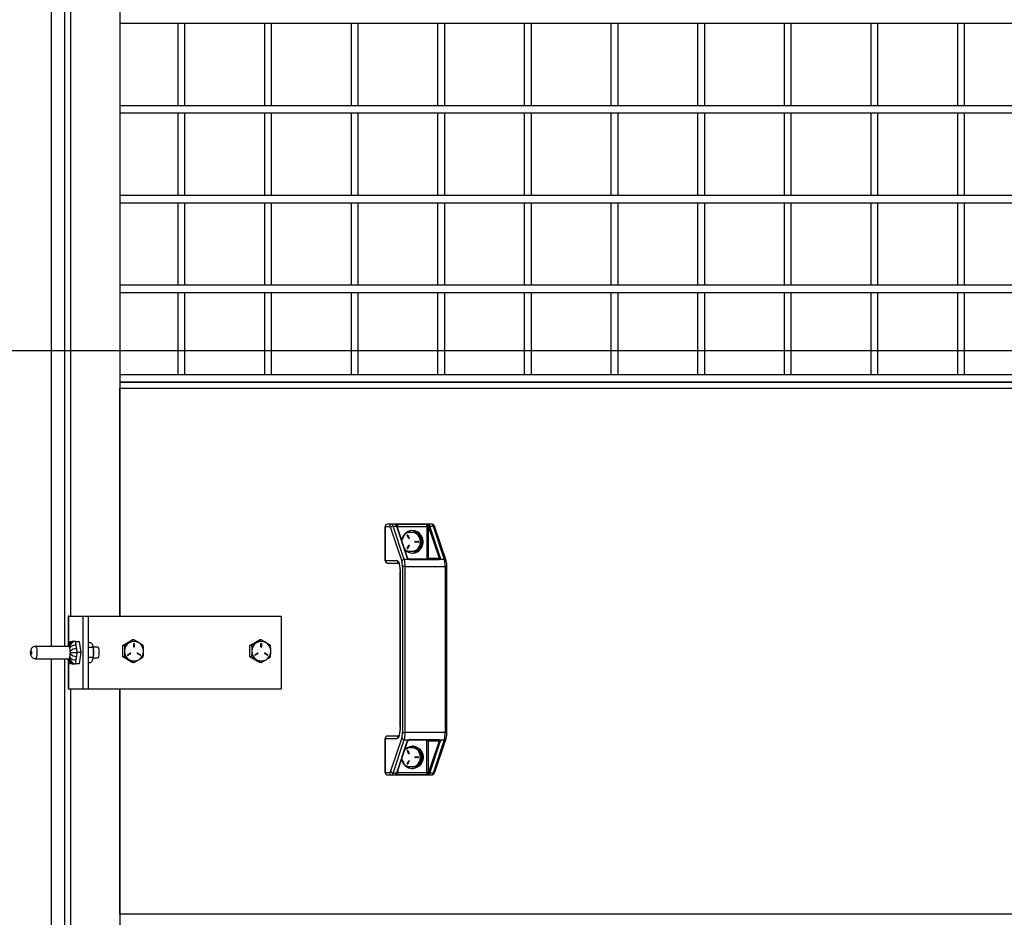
# Model space of a CAD drawing. Header units: inches. Extents: x 0.1 to 10.7, y 0.1 to 7.7.
# Tile 5 of 46: x 3.137 to 4.052, y 3.255 to 4.089. Entities that reach past the tile are written whole.
import ezdxf

# ---------------------------------------------------------------- set-up
doc = ezdxf.new("R2010")
doc.units = ezdxf.units.IN
doc.header["$MEASUREMENT"] = 0
doc.layers.add('DIMENSIONS', color=140, linetype='Continuous', lineweight=25)
doc.layers.add('TEXT', color=140, linetype='Continuous', lineweight=25)
doc.styles.add('SLDTEXTSTYLE0', font='TXT', dxfattribs={"width": 0.7})
doc.dimstyles.new('SLDDIMSTYLE0', dxfattribs={"dimtxt": 0.084961, "dimasz": 0.13, "dimexe": 0, "dimexo": 0.0625, "dimgap": 0.02124, "dimtad": 0, "dimtih": 1, "dimtoh": 1, "dimlfac": 24, "dimrnd": 1e-09, "dimzin": 12, "dimdsep": 46, "dimtxsty": 'SLDTEXTSTYLE0', "dimsah": 1, "dimcen": 0.09, "dimadec": 0, "dimazin": 3, "dimtfac": 1, "dimtofl": 0, "dimtmove": 0, "dimatfit": 3, "dimfxl": 0, "dimfrac": 2, "dimtolj": 1, "dimtzin": 12, "dimarcsym": 0})
doc.dimstyles.new('SLDDIMSTYLE1', dxfattribs={"dimtxt": 0.084961, "dimasz": 0.13, "dimexe": 0, "dimexo": 0.0625, "dimgap": 0.02124, "dimtad": 0, "dimtih": 1, "dimtoh": 1, "dimlfac": 24, "dimrnd": 1e-09, "dimzin": 4, "dimdsep": 46, "dimtxsty": 'SLDTEXTSTYLE0', "dimsah": 1, "dimcen": 0.09, "dimadec": 0, "dimazin": 1, "dimtfac": 1, "dimtofl": 0, "dimtmove": 0, "dimatfit": 3, "dimfxl": 0, "dimfrac": 2, "dimtolj": 1, "dimtzin": 12, "dimarcsym": 0})

# ---------------------------------------------------------------- blocks, each defined once
blk = doc.blocks.new('_D')
at = {"layer": 'DIMENSIONS'}
for p, q in [((3.12983, 4.87784), (2.46093, 4.87784)), ((2.58593, 4.87784), (2.58593, 3.923)), ((2.38901, 3.76895), (2.36048, 3.76895)), ((2.36048, 3.76895), (2.36048, 3.63392)), ((2.78284, 3.76895), (2.81137, 3.76895)), ((2.81137, 3.76895), (2.81137, 3.63392)), ((2.36048, 3.63392), (2.38901, 3.63392)), ((2.81137, 3.63392), (2.78284, 3.63392)), ((2.58593, 2.12705), (2.58593, 3.6149)), ((3.12983, 2.12705), (2.46093, 2.12705))]:
    blk.add_line(p, q, dxfattribs=at)
for points in [[(2.58593, 4.87784), (2.56593, 4.74784), (2.60593, 4.74784)], [(2.58593, 2.12705), (2.60593, 2.25705), (2.56593, 2.25705)]]:
    blk.add_solid(points, dxfattribs=at)
at = {"layer": 'DIMENSIONS', "char_height": 0.083333, "attachment_point": 1, "style": 'SLDTEXTSTYLE0'}
for s, insert in [('66.02', (2.42435, 3.89539)), ('1676.9', (2.38901, 3.74134))]:
    blk.add_mtext(s, dxfattribs=dict(at, insert=insert))
blk = doc.blocks.new('_D_1')
at = {"layer": 'DIMENSIONS'}
for p, q in [((3.12983, 4.87784), (2.03173, 4.87784)), ((2.15673, 4.87784), (2.15673, 4.32998)), ((1.95981, 4.17593), (1.93128, 4.17593)), ((1.93128, 4.17593), (1.93128, 4.04089)), ((2.35364, 4.17593), (2.38217, 4.17593)), ((2.38217, 4.17593), (2.38217, 4.04089)), ((1.93128, 4.04089), (1.95981, 4.04089)), ((2.38217, 4.04089), (2.35364, 4.04089)), ((2.15673, 1.89867), (2.15673, 4.02187)), ((2.84825, 1.89867), (2.03173, 1.89867))]:
    blk.add_line(p, q, dxfattribs=at)
for points in [[(2.15673, 4.87784), (2.13673, 4.74784), (2.17673, 4.74784)], [(2.15673, 1.89867), (2.17673, 2.02867), (2.13673, 2.02867)]]:
    blk.add_solid(points, dxfattribs=at)
at = {"layer": 'DIMENSIONS', "char_height": 0.083333, "attachment_point": 1, "style": 'SLDTEXTSTYLE0'}
for s, insert in [('71.50', (1.99515, 4.30237)), ('1816.1', (1.95981, 4.14832))]:
    blk.add_mtext(s, dxfattribs=dict(at, insert=insert))

msp = doc.modelspace()

# ---------------------------------------------------------------- linework, layer by layer
for p, q in [((3.16682, 4.87484), (3.16682, 3.50653)), ((3.17905, 4.87484), (3.17905, 3.50653)), ((3.18493, 3.53463), (3.18493, 4.82576)), ((3.2306, 4.82576), (3.2306, 3.53463)), ((3.2306, 4.08538), (4.89001, 4.08538)), ((3.28435, 4.08538), (3.28435, 4.00871)), ((3.29102, 4.00871), (3.29102, 4.08538)), ((3.36484, 4.08538), (3.36484, 4.00871)), ((3.37151, 4.00871), (3.37151, 4.08538)), ((3.44534, 4.08538), (3.44534, 4.00871)), ((3.452, 4.00871), (3.452, 4.08538)), ((3.52583, 4.08538), (3.52583, 4.00871)), ((3.5325, 4.00871), (3.5325, 4.08538)), ((3.60632, 4.08538), (3.60632, 4.00871)), ((3.61299, 4.00871), (3.61299, 4.08538)), ((3.68682, 4.08538), (3.68682, 4.00871)), ((3.69348, 4.00871), (3.69348, 4.08538)), ((3.76731, 4.08538), (3.76731, 4.00871)), ((3.77398, 4.00871), (3.77398, 4.08538)), ((3.84781, 4.08538), (3.84781, 4.00871)), ((3.85447, 4.00871), (3.85447, 4.08538)), ((3.9283, 4.08538), (3.9283, 4.00871)), ((3.93497, 4.00871), (3.93497, 4.08538)), ((4.00879, 4.08538), (4.00879, 4.00871)), ((4.01546, 4.00871), (4.01546, 4.08538)), ((4.89001, 4.00871), (3.2306, 4.00871)), ((3.2306, 4.00205), (4.89001, 4.00205)), ((3.28435, 4.00205), (3.28435, 3.92538)), ((3.29102, 3.92538), (3.29102, 4.00205)), ((3.36484, 4.00205), (3.36484, 3.92538)), ((3.37151, 3.92538), (3.37151, 4.00205)), ((3.44534, 4.00205), (3.44534, 3.92538)), ((3.452, 3.92538), (3.452, 4.00205)), ((3.52583, 4.00205), (3.52583, 3.92538)), ((3.5325, 3.92538), (3.5325, 4.00205)), ((3.60632, 4.00205), (3.60632, 3.92538)), ((3.61299, 3.92538), (3.61299, 4.00205)), ((3.68682, 4.00205), (3.68682, 3.92538)), ((3.69348, 3.92538), (3.69348, 4.00205)), ((3.76731, 4.00205), (3.76731, 3.92538)), ((3.77398, 3.92538), (3.77398, 4.00205)), ((3.84781, 4.00205), (3.84781, 3.92538)), ((3.85447, 3.92538), (3.85447, 4.00205)), ((3.9283, 4.00205), (3.9283, 3.92538)), ((3.93497, 3.92538), (3.93497, 4.00205)), ((4.00879, 4.00205), (4.00879, 3.92538)), ((4.01546, 3.92538), (4.01546, 4.00205)), ((4.89001, 3.92538), (3.2306, 3.92538)), ((3.2306, 3.91871), (4.89001, 3.91871)), ((3.28435, 3.91871), (3.28435, 3.84205)), ((3.29102, 3.84205), (3.29102, 3.91871)), ((3.36484, 3.91871), (3.36484, 3.84205)), ((3.37151, 3.84205), (3.37151, 3.91871)), ((3.44534, 3.91871), (3.44534, 3.84205)), ((3.452, 3.84205), (3.452, 3.91871)), ((3.52583, 3.91871), (3.52583, 3.84205)), ((3.5325, 3.84205), (3.5325, 3.91871)), ((3.60632, 3.91871), (3.60632, 3.84205)), ((3.61299, 3.84205), (3.61299, 3.91871)), ((3.68682, 3.91871), (3.68682, 3.84205)), ((3.69348, 3.84205), (3.69348, 3.91871)), ((3.76731, 3.91871), (3.76731, 3.84205)), ((3.77398, 3.84205), (3.77398, 3.91871)), ((3.84781, 3.91871), (3.84781, 3.84205)), ((3.85447, 3.84205), (3.85447, 3.91871)), ((3.9283, 3.91871), (3.9283, 3.84205)), ((3.93497, 3.84205), (3.93497, 3.91871)), ((4.00879, 3.91871), (4.00879, 3.84205)), ((4.01546, 3.84205), (4.01546, 3.91871)), ((4.89001, 3.84205), (3.2306, 3.84205)), ((3.2306, 3.83538), (4.89001, 3.83538)), ((3.28435, 3.83538), (3.28435, 3.75871)), ((3.29102, 3.75871), (3.29102, 3.83538)), ((3.36484, 3.83538), (3.36484, 3.75871)), ((3.37151, 3.75871), (3.37151, 3.83538)), ((3.44534, 3.83538), (3.44534, 3.75871)), ((3.452, 3.75871), (3.452, 3.83538)), ((3.52583, 3.83538), (3.52583, 3.75871)), ((3.5325, 3.75871), (3.5325, 3.83538)), ((3.60632, 3.83538), (3.60632, 3.75871)), ((3.61299, 3.75871), (3.61299, 3.83538)), ((3.68682, 3.83538), (3.68682, 3.75871)), ((3.69348, 3.75871), (3.69348, 3.83538)), ((3.76731, 3.83538), (3.76731, 3.75871)), ((3.77398, 3.75871), (3.77398, 3.83538)), ((3.84781, 3.83538), (3.84781, 3.75871)), ((3.85447, 3.75871), (3.85447, 3.83538)), ((3.9283, 3.83538), (3.9283, 3.75871)), ((3.93497, 3.75871), (3.93497, 3.83538)), ((4.00879, 3.83538), (4.00879, 3.75871)), ((4.01546, 3.75871), (4.01546, 3.83538)), ((4.89001, 3.75871), (3.2306, 3.75871)), ((3.2306, 3.75205), (4.89001, 3.75205)), ((4.88936, 3.75205), (3.2306, 3.75205)), ((3.2306, 3.53463), (3.2306, 3.74653)), ((3.2306, 3.74653), (4.89079, 3.74653)), ((3.47711, 3.61792), (3.47711, 3.58605)), ((3.47718, 3.61792), (3.47711, 3.61792)), ((3.47718, 3.58605), (3.47718, 3.61792)), ((3.47718, 3.61792), (3.48114, 3.61792)), ((3.48316, 3.62), (3.47919, 3.62)), ((3.48214, 3.61661), (3.49246, 3.5856)), ((3.52033, 3.62), (3.48316, 3.62)), ((3.4948, 3.58724), (3.48448, 3.61825)), ((3.48448, 3.61825), (3.4875, 3.61825)), ((3.4875, 3.61825), (3.49712, 3.58937)), ((3.48807, 3.61791), (3.48881, 3.61791)), ((3.48829, 3.61999), (3.5154, 3.61999)), ((3.49794, 3.58888), (3.48832, 3.61776)), ((3.48881, 3.61791), (3.51592, 3.61791)), ((3.48881, 3.6163), (3.48881, 3.61791)), ((3.51592, 3.61791), (3.51592, 3.5875)), ((3.51592, 3.61791), (3.51719, 3.61791)), ((3.51719, 3.58855), (3.51719, 3.61791)), ((3.51746, 3.61743), (3.52708, 3.58855)), ((3.52825, 3.58937), (3.51863, 3.61825)), ((3.51863, 3.61825), (3.52165, 3.61825)), ((3.52165, 3.61825), (3.53198, 3.58724)), ((3.53362, 3.58626), (3.5233, 3.61726)), ((3.49248, 3.60528), (3.49608, 3.61175)), ((3.49733, 3.61263), (3.50664, 3.61263)), ((3.49901, 3.60687), (3.49752, 3.60955)), ((3.49787, 3.60983), (3.49797, 3.60983)), ((3.49936, 3.60714), (3.49787, 3.60983)), ((3.49797, 3.60983), (3.49947, 3.60714)), ((3.49936, 3.60714), (3.49947, 3.60714)), ((3.50664, 3.61263), (3.51167, 3.60361)), ((3.49608, 3.59547), (3.49524, 3.59699)), ((3.49752, 3.59767), (3.49901, 3.60035)), ((3.49787, 3.5974), (3.49936, 3.60008)), ((3.49797, 3.5974), (3.49787, 3.5974)), ((3.49947, 3.60008), (3.49797, 3.5974)), ((3.49936, 3.60008), (3.49947, 3.60008)), ((3.50492, 3.60388), (3.50791, 3.60388)), ((3.50791, 3.60334), (3.50492, 3.60334)), ((3.51167, 3.60361), (3.50664, 3.59459)), ((3.51167, 3.60361), (3.511, 3.60361)), ((3.49942, 3.58724), (3.4948, 3.58724)), ((3.50664, 3.59459), (3.49733, 3.59459)), ((3.49922, 3.58758), (3.49897, 3.58769)), ((3.52667, 3.5875), (3.49956, 3.5875)), ((3.52702, 3.58701), (3.49991, 3.58701)), ((3.51719, 3.58855), (3.52708, 3.58855)), ((3.53198, 3.58724), (3.52736, 3.58724)), ((3.47711, 3.58605), (3.47718, 3.58605)), ((3.48823, 3.58605), (3.47718, 3.58605)), ((3.47919, 3.58396), (3.48961, 3.58396)), ((3.49564, 3.58067), (3.49309, 3.58067)), ((3.49309, 3.58067), (3.49309, 3.4264)), ((3.49564, 3.4264), (3.49564, 3.58067)), ((3.49564, 3.58067), (3.53281, 3.58067)), ((3.53281, 3.58067), (3.53281, 3.4264)), ((3.53435, 3.58067), (3.53281, 3.58067)), ((3.53435, 3.4264), (3.53435, 3.58067)), ((3.49086, 3.57563), (3.49086, 3.43144)), ((3.49086, 3.57563), (3.49093, 3.57563)), ((3.49093, 3.43144), (3.49093, 3.57563)), ((3.18264, 3.53463), (3.18264, 3.50901)), ((3.18299, 3.53463), (3.18264, 3.53463)), ((3.18299, 3.53463), (3.19647, 3.53463)), ((3.18299, 3.50958), (3.18299, 3.53463)), ((3.19647, 3.46692), (3.19647, 3.53463)), ((3.19647, 3.53463), (3.2015, 3.53463)), ((3.2015, 3.46692), (3.2015, 3.53463)), ((3.2015, 3.53463), (3.38036, 3.53463)), ((3.38036, 3.53463), (3.38036, 3.46692)), ((3.18303, 3.50653), (3.15204, 3.50653)), ((3.18222, 3.50767), (3.18205, 3.50653)), ((3.18353, 3.50619), (3.18384, 3.50619)), ((3.18384, 3.50619), (3.184, 3.50516)), ((3.18736, 3.51119), (3.1863, 3.51119)), ((3.18942, 3.51119), (3.18836, 3.51119)), ((3.18942, 3.51119), (3.19264, 3.51119)), ((3.18995, 3.50766), (3.18942, 3.51119)), ((3.19097, 3.50078), (3.19044, 3.50431)), ((3.19264, 3.51119), (3.19419, 3.50078)), ((3.2015, 3.51025), (3.20333, 3.51025)), ((3.20545, 3.50551), (3.2015, 3.50551)), ((3.2051, 3.50788), (3.20502, 3.50804)), ((3.21009, 3.5057), (3.20573, 3.5057)), ((3.23321, 3.50731), (3.24201, 3.51257)), ((3.23321, 3.49679), (3.23321, 3.50731)), ((3.23468, 3.50731), (3.23321, 3.50731)), ((3.24349, 3.51257), (3.24201, 3.51257)), ((3.24344, 3.50597), (3.24344, 3.50907)), ((3.24386, 3.50907), (3.24396, 3.50907)), ((3.24386, 3.50597), (3.24386, 3.50907)), ((3.24386, 3.50597), (3.24396, 3.50597)), ((3.24396, 3.50907), (3.24396, 3.50597)), ((3.35144, 3.50731), (3.36024, 3.51257)), ((3.35144, 3.49679), (3.35144, 3.50731)), ((3.35291, 3.50731), (3.35144, 3.50731)), ((3.36171, 3.51257), (3.36024, 3.51257)), ((3.36166, 3.50597), (3.36166, 3.50907)), ((3.36208, 3.50907), (3.36219, 3.50907)), ((3.36208, 3.50597), (3.36208, 3.50907)), ((3.36208, 3.50597), (3.36219, 3.50597)), ((3.36219, 3.50907), (3.36219, 3.50597)), ((3.18384, 3.49536), (3.18353, 3.49536)), ((3.18384, 3.49536), (3.184, 3.4964)), ((3.18465, 3.50078), (3.18449, 3.50181)), ((3.18465, 3.50078), (3.18449, 3.49974)), ((3.18465, 3.50078), (3.19097, 3.50078)), ((3.19044, 3.49724), (3.19097, 3.50078)), ((3.19419, 3.50078), (3.19097, 3.50078)), ((3.19419, 3.50078), (3.19264, 3.49036)), ((3.20545, 3.49604), (3.2015, 3.49604)), ((3.20573, 3.49586), (3.21009, 3.49586)), ((3.23468, 3.49679), (3.23321, 3.49679)), ((3.24201, 3.49152), (3.23321, 3.49679)), ((3.2377, 3.49878), (3.24029, 3.50033)), ((3.23777, 3.49827), (3.23785, 3.4983)), ((3.23785, 3.4983), (3.24045, 3.49985)), ((3.23796, 3.4983), (3.23785, 3.4983)), ((3.24055, 3.49985), (3.23796, 3.4983)), ((3.24045, 3.49985), (3.24055, 3.49985)), ((3.24944, 3.4983), (3.24685, 3.49985)), ((3.247, 3.50033), (3.24692, 3.50036)), ((3.247, 3.50033), (3.24711, 3.50033)), ((3.24959, 3.49878), (3.247, 3.50033)), ((3.24711, 3.50033), (3.2497, 3.49878)), ((3.24959, 3.49878), (3.2497, 3.49878)), ((3.35291, 3.49679), (3.35144, 3.49679)), ((3.36024, 3.49152), (3.35144, 3.49679)), ((3.35592, 3.49878), (3.35851, 3.50033)), ((3.356, 3.49827), (3.35608, 3.4983)), ((3.35608, 3.4983), (3.35867, 3.49985)), ((3.35619, 3.4983), (3.35608, 3.4983)), ((3.35878, 3.49985), (3.35619, 3.4983)), ((3.35867, 3.49985), (3.35878, 3.49985)), ((3.36766, 3.4983), (3.36507, 3.49985)), ((3.36523, 3.50033), (3.36515, 3.50036)), ((3.36523, 3.50033), (3.36534, 3.50033)), ((3.36782, 3.49878), (3.36523, 3.50033)), ((3.36534, 3.50033), (3.36793, 3.49878)), ((3.36782, 3.49878), (3.36793, 3.49878)), ((3.15204, 3.49503), (3.18303, 3.49503)), ((3.16682, 3.49503), (3.16682, 2.13005)), ((3.17905, 3.49503), (3.17905, 2.13005)), ((3.18205, 3.49503), (3.18222, 3.49388)), ((3.18264, 3.49255), (3.18264, 3.46692)), ((3.18299, 3.46692), (3.18299, 3.49197)), ((3.1863, 3.49036), (3.18736, 3.49036)), ((3.18836, 3.49036), (3.18942, 3.49036)), ((3.18942, 3.49036), (3.18995, 3.4939)), ((3.19264, 3.49036), (3.18942, 3.49036)), ((3.20333, 3.49131), (3.2015, 3.49131)), ((3.20502, 3.49351), (3.2051, 3.49367)), ((3.24349, 3.49152), (3.24201, 3.49152)), ((3.36171, 3.49152), (3.36024, 3.49152)), ((3.18264, 3.46692), (3.18299, 3.46692)), ((3.18299, 3.46692), (3.19647, 3.46692)), ((3.18493, 2.17913), (3.18493, 3.46692)), ((3.19647, 3.46692), (3.2015, 3.46692)), ((3.2015, 3.46692), (3.38036, 3.46692)), ((3.2306, 3.46692), (3.2306, 2.17913)), ((3.2306, 3.25757), (3.2306, 3.46692)), ((3.49086, 3.43144), (3.49093, 3.43144)), ((3.48961, 3.4231), (3.47919, 3.4231)), ((3.49309, 3.4264), (3.49564, 3.4264)), ((3.53281, 3.4264), (3.49564, 3.4264)), ((3.53281, 3.4264), (3.53435, 3.4264)), ((3.47711, 3.42102), (3.47711, 3.38915)), ((3.47718, 3.42102), (3.47711, 3.42102)), ((3.47718, 3.38915), (3.47718, 3.42102)), ((3.47718, 3.42102), (3.48823, 3.42102)), ((3.49246, 3.42147), (3.48214, 3.39046)), ((3.48448, 3.38882), (3.4948, 3.41982)), ((3.49712, 3.4177), (3.4875, 3.38882)), ((3.48832, 3.38931), (3.49794, 3.41819)), ((3.4948, 3.41982), (3.49942, 3.41982)), ((3.49897, 3.41938), (3.49922, 3.41949)), ((3.49956, 3.41956), (3.52667, 3.41956)), ((3.49991, 3.42006), (3.52702, 3.42006)), ((3.51592, 3.38915), (3.51592, 3.41956)), ((3.52708, 3.41852), (3.51719, 3.41852)), ((3.51719, 3.38915), (3.51719, 3.41852)), ((3.52708, 3.41852), (3.51746, 3.38964)), ((3.51863, 3.38882), (3.52825, 3.4177)), ((3.53198, 3.41982), (3.52165, 3.38882)), ((3.5233, 3.3898), (3.53362, 3.42081)), ((3.52736, 3.41982), (3.53198, 3.41982)), ((3.49526, 3.41014), (3.49608, 3.41162)), ((3.49733, 3.4125), (3.50664, 3.4125)), ((3.49901, 3.40674), (3.49752, 3.40942)), ((3.49787, 3.4097), (3.49797, 3.4097)), ((3.49936, 3.40701), (3.49787, 3.4097)), ((3.49797, 3.4097), (3.49947, 3.40701)), ((3.49936, 3.40701), (3.49947, 3.40701)), ((3.50492, 3.40376), (3.50791, 3.40376)), ((3.50664, 3.4125), (3.51167, 3.40348)), ((3.49608, 3.39534), (3.49248, 3.4018)), ((3.50664, 3.39446), (3.49733, 3.39446)), ((3.49752, 3.39754), (3.49901, 3.40022)), ((3.49787, 3.39727), (3.49936, 3.39995)), ((3.49797, 3.39727), (3.49787, 3.39727)), ((3.49947, 3.39995), (3.49797, 3.39727)), ((3.49936, 3.39995), (3.49947, 3.39995)), ((3.50791, 3.40321), (3.50492, 3.40321)), ((3.51167, 3.40348), (3.50664, 3.39446)), ((3.51167, 3.40348), (3.511, 3.40348)), ((3.47711, 3.38915), (3.47718, 3.38915)), ((3.48114, 3.38915), (3.47718, 3.38915)), ((3.47919, 3.38706), (3.48316, 3.38706)), ((3.48316, 3.38706), (3.52033, 3.38706)), ((3.4875, 3.38882), (3.48448, 3.38882)), ((3.48807, 3.38915), (3.48881, 3.38915)), ((3.5154, 3.38707), (3.48829, 3.38707)), ((3.48881, 3.39077), (3.48881, 3.38915)), ((3.51592, 3.38915), (3.48881, 3.38915)), ((3.51719, 3.38915), (3.51592, 3.38915)), ((3.52165, 3.38882), (3.51863, 3.38882)), ((4.89079, 3.25757), (3.2306, 3.25757))]:
    msp.add_line(p, q)
at = {"flags": 128}
for points in [[(3.50236, 3.59319), (3.50477, 3.5935), (3.50704, 3.59439), (3.50903, 3.59581), (3.51064, 3.59769), (3.51177, 3.59992), (3.51235, 3.60236), (3.51235, 3.60487), (3.51177, 3.6073), (3.51064, 3.60953), (3.50903, 3.61141), (3.50704, 3.61283), (3.50477, 3.61372), (3.50236, 3.61403), (3.49995, 3.61372), (3.49768, 3.61283), (3.49569, 3.61141), (3.49408, 3.60953), (3.49295, 3.6073), (3.49244, 3.60537)], [(3.49905, 3.58765), (3.49902, 3.58767), (3.49901, 3.58768)], [(3.15204, 3.50653), (3.15252, 3.50622), (3.15295, 3.50531), (3.15329, 3.50392), (3.15348, 3.50219), (3.15352, 3.5003), (3.1534, 3.49847), (3.15314, 3.49688), (3.15275, 3.49572), (3.15229, 3.49511), (3.15204, 3.49503)], [(3.21009, 3.49586), (3.21053, 3.49615), (3.21091, 3.49701), (3.2112, 3.49832), (3.21135, 3.49992), (3.21135, 3.50163), (3.2112, 3.50324), (3.21091, 3.50455), (3.21053, 3.5054), (3.21009, 3.5057)], [(3.49561, 3.41121), (3.49569, 3.41128), (3.49768, 3.41271), (3.49995, 3.4136), (3.50236, 3.4139), (3.50477, 3.4136), (3.50704, 3.41271), (3.50903, 3.41128), (3.51064, 3.4094), (3.51177, 3.40718), (3.51235, 3.40474), (3.51235, 3.40223), (3.51177, 3.39979), (3.51064, 3.39756), (3.50903, 3.39568), (3.50704, 3.39426), (3.50477, 3.39337), (3.50236, 3.39306)], [(3.49901, 3.41939), (3.49902, 3.4194), (3.49904, 3.41941)]]:
    msp.add_lwpolyline(points, dxfattribs=at)
for centre, radius, start, end in [((3.47919, 3.61792), 0.00208, 90, 180), ((3.47923, 3.61796), 0.00205, 91.01019, 180.97576), ((3.48319, 3.61796), 0.00205, 91.01019, 180.97576), ((3.48438, 3.6159), 0.00236, 87.64758, 162.48746), ((3.48236, 3.61803), 0.00213, 6.02992, 68.05529), ((3.48137, 3.61625), 0.00644, 18.05336, 25.4898), ((3.48725, 3.6182), 0.000826, 353.34261, 94.10998), ((3.48757, 3.61743), 0.000821, 23.31985, 94.79022), ((3.48617, 3.61837), 0.00268, 350.23208, 37.44884), ((3.50159, 3.60422), 0.00981, 59.05304, 87.72452), ((3.51328, 3.61837), 0.00268, 350.23208, 37.44884), ((3.51831, 3.61789), 0.00114, 89.20462, 168.92266), ((3.51858, 3.61707), 0.00118, 87.64758, 162.48746), ((3.51251, 3.61625), 0.00644, 18.05336, 25.4898), ((3.51953, 3.61803), 0.00213, 6.02992, 68.05529), ((3.52179, 3.61661), 0.00164, 23.31985, 94.79022), ((3.50118, 3.60406), 0.00867, 98.61524, 131.72935), ((3.49774, 3.60969), 0.000267, 30.06813, 211.66683), ((3.49763, 3.6097), 0.000264, 28.68744, 77.63604), ((3.49924, 3.607), 0.000267, 210.06813, 31.66683), ((3.49912, 3.60701), 0.000275, 283.50112, 29.74283), ((3.50103, 3.60392), 0.00882, 28.81562, 81.11512), ((3.50118, 3.60368), 0.01049, 359.64027, 58.65458), ((3.50055, 3.60361), 0.00939, 330.9571, 29.0429), ((3.50118, 3.60317), 0.00868, 228.29013, 261.36529), ((3.5024, 3.6031), 0.0099, 226.65272, 269.78405), ((3.49774, 3.59753), 0.000267, 148.33317, 329.93187), ((3.49763, 3.59752), 0.000264, 282.36396, 331.31256), ((3.49924, 3.60022), 0.000267, 328.33317, 149.93187), ((3.49912, 3.60022), 0.000275, 330.0997, 76.65635), ((3.50105, 3.60328), 0.00879, 278.77986, 331.28941), ((3.50493, 3.60361), 0.000274, 91.59839, 268.40161), ((3.50118, 3.60354), 0.01049, 301.34542, 0.35973), ((3.5078, 3.60361), 0.000274, 271.59839, 88.40161), ((3.50791, 3.60361), 0.000274, 271.59839, 88.40161), ((3.49471, 3.58489), 0.00236, 87.64758, 162.48746), ((3.47322, 3.58117), 0.02242, 358.71138, 15.723), ((3.49718, 3.58855), 0.000819, 22.59282, 94.83655), ((3.49895, 3.58736), 0.000323, 79.86363, 139.48068), ((3.49986, 3.58687), 0.000575, 120.50639, 138.93303), ((3.49932, 3.58696), 0.000592, 4.15391, 66.03057), ((3.50159, 3.603), 0.00981, 272.27548, 300.94696), ((3.52667, 3.58849), 0.00098, 270.05932, 301.32178), ((3.52643, 3.58696), 0.000592, 4.15391, 66.03057), ((3.5282, 3.58819), 0.00118, 87.64758, 162.48746), ((3.52685, 3.58645), 0.000943, 57.36043, 75.22279), ((3.52744, 3.5869), 0.000795, 58.26958, 108.80365), ((3.53211, 3.58561), 0.00164, 23.00422, 94.81038), ((3.5104, 3.58117), 0.02242, 358.71138, 15.723), ((3.47919, 3.58605), 0.00208, 180, 270), ((3.47923, 3.58601), 0.00205, 179.02424, 268.98981), ((3.49031, 3.58603), 0.00208, 179.4849, 247.81604), ((3.18744, 3.50629), 0.00491, 90.96611, 177.19516), ((3.18845, 3.50628), 0.00492, 91.01019, 180.97576), ((3.18052, 3.50422), 0.0036, 15.0634, 33.22882), ((3.18932, 3.50082), 0.00687, 84.76201, 140.81678), ((3.18982, 3.49748), 0.00687, 84.76201, 140.81678), ((3.18669, 3.5015), 0.01948, 357.87596, 19.1216), ((3.24407, 3.50211), 0.00917, 121.34542, 180.35973), ((3.2437, 3.50261), 0.00855, 59.01576, 120.98424), ((3.2437, 3.50907), 0.000264, 358.40161, 181.59839), ((3.2437, 3.50596), 0.000264, 178.40161, 1.59839), ((3.24359, 3.50907), 0.000271, 359.16988, 77.11299), ((3.24359, 3.50596), 0.000271, 282.88701, 0.83012), ((3.24333, 3.50211), 0.00917, 359.64027, 58.65458), ((3.3623, 3.50211), 0.00917, 121.34542, 180.35973), ((3.36192, 3.50261), 0.00855, 59.01576, 120.98424), ((3.36192, 3.50907), 0.000264, 358.40161, 181.59839), ((3.36192, 3.50596), 0.000264, 178.40161, 1.59839), ((3.36181, 3.50907), 0.000271, 359.16988, 77.11299), ((3.36181, 3.50596), 0.000271, 282.88701, 0.83012), ((3.36155, 3.50211), 0.00917, 359.64027, 58.65458), ((3.18052, 3.49733), 0.0036, 326.77118, 344.9366), ((3.18845, 3.49528), 0.00492, 179.02424, 268.98981), ((3.18932, 3.50074), 0.00687, 219.18322, 275.23799), ((3.1625, 3.50078), 0.02202, 357.29916, 2.70084), ((3.18982, 3.50408), 0.00687, 219.18322, 275.23799), ((3.18669, 3.50006), 0.01948, 340.8784, 2.12404), ((3.24407, 3.50199), 0.00917, 179.64027, 238.65458), ((3.23783, 3.49854), 0.000271, 119.94678, 298.34808), ((3.24042, 3.50009), 0.000271, 299.94678, 118.34808), ((3.2403, 3.50009), 0.000275, 300.85581, 76.7534), ((3.24698, 3.50009), 0.000271, 61.65192, 240.05322), ((3.24333, 3.50199), 0.00917, 301.34542, 0.35973), ((3.24957, 3.49854), 0.000271, 241.65192, 60.05322), ((3.24945, 3.49854), 0.000276, 283.51414, 58.87665), ((3.3623, 3.50199), 0.00917, 179.64027, 238.65458), ((3.35606, 3.49854), 0.000271, 119.94678, 298.34808), ((3.35864, 3.50009), 0.000271, 299.94678, 118.34808), ((3.35853, 3.50009), 0.000275, 300.85581, 76.7534), ((3.36521, 3.50009), 0.000271, 61.65192, 240.05322), ((3.36155, 3.50199), 0.00917, 301.34542, 0.35973), ((3.36779, 3.49854), 0.000271, 241.65192, 60.05322), ((3.36768, 3.49854), 0.000276, 283.51415, 58.87665), ((3.18744, 3.49527), 0.00491, 182.80484, 269.03389), ((3.2437, 3.50149), 0.00855, 239.01576, 300.98424), ((3.36192, 3.50149), 0.00855, 239.01576, 300.98424), ((3.47919, 3.42102), 0.00208, 90, 180), ((3.47923, 3.42106), 0.00205, 91.01019, 180.97576), ((3.49032, 3.42104), 0.00209, 120.13505, 180.43727), ((3.47322, 3.4259), 0.02242, 344.277, 1.28862), ((3.5104, 3.4259), 0.02242, 344.277, 1.28862), ((3.49471, 3.42218), 0.00236, 197.51254, 272.35242), ((3.49718, 3.41852), 0.000819, 265.16345, 337.40718), ((3.49894, 3.41967), 0.00029, 216.64157, 284.03681), ((3.49986, 3.4202), 0.000575, 221.06697, 239.49361), ((3.49932, 3.4201), 0.000592, 293.96943, 355.84609), ((3.50159, 3.40409), 0.00981, 59.05304, 87.72452), ((3.52643, 3.4201), 0.000592, 293.96943, 355.84609), ((3.52667, 3.41858), 0.00098, 58.67822, 89.94068), ((3.5282, 3.41888), 0.00118, 197.51254, 272.35242), ((3.52685, 3.42062), 0.000943, 284.77721, 302.63957), ((3.52744, 3.42017), 0.000795, 251.19635, 301.73042), ((3.53211, 3.42146), 0.00164, 265.18143, 337.12437), ((3.50118, 3.40393), 0.00867, 98.61524, 131.72935), ((3.49774, 3.40956), 0.000267, 30.06813, 211.66683), ((3.49763, 3.40957), 0.000264, 28.68744, 77.63604), ((3.49924, 3.40687), 0.000267, 210.06813, 31.66683), ((3.49912, 3.40688), 0.000275, 283.50112, 29.74283), ((3.50103, 3.40379), 0.00882, 28.81562, 81.11512), ((3.50493, 3.40348), 0.000274, 91.59839, 268.40161), ((3.50118, 3.40355), 0.01049, 359.64027, 58.65458), ((3.5078, 3.40348), 0.000274, 271.59839, 88.40161), ((3.50791, 3.40348), 0.000274, 271.59839, 88.40161), ((3.50055, 3.40348), 0.00939, 330.9571, 29.0429), ((3.50251, 3.40324), 0.01018, 188.7012, 269.17446), ((3.50118, 3.40305), 0.00868, 228.29013, 261.36529), ((3.49774, 3.3974), 0.000267, 148.33317, 329.93187), ((3.49763, 3.39739), 0.000264, 282.36396, 331.31256), ((3.49924, 3.40009), 0.000267, 328.33317, 149.93187), ((3.49912, 3.40009), 0.000275, 330.0997, 76.65635), ((3.50159, 3.40287), 0.00981, 272.27548, 300.94696), ((3.50105, 3.40315), 0.00879, 278.77986, 331.28941), ((3.50118, 3.40342), 0.01049, 301.34542, 0.35973), ((3.47919, 3.38915), 0.00208, 180, 270), ((3.47923, 3.38911), 0.00205, 179.02424, 268.98981), ((3.48319, 3.38911), 0.00205, 179.02424, 268.98981), ((3.48438, 3.39117), 0.00236, 197.51254, 272.35242), ((3.48236, 3.38904), 0.00213, 291.94471, 353.97008), ((3.48725, 3.38886), 0.000826, 265.89002, 6.65739), ((3.48137, 3.39081), 0.00644, 334.5102, 341.94664), ((3.48757, 3.38964), 0.000821, 265.20978, 336.68015), ((3.48617, 3.3887), 0.00268, 322.55116, 9.76792), ((3.51328, 3.3887), 0.00268, 322.55116, 9.76792), ((3.51831, 3.38918), 0.00114, 191.07734, 270.79538), ((3.51858, 3.38999), 0.00118, 197.51254, 272.35242), ((3.51251, 3.39081), 0.00644, 334.5102, 341.94664), ((3.51953, 3.38904), 0.00213, 291.94471, 353.97008), ((3.52179, 3.39045), 0.00164, 265.20978, 336.68015)]:
    msp.add_arc(centre, radius, start, end)
for centre, major_axis, ratio, start_param, end_param in [((3.51619, 3.58855), (0.000826, 0.000826), 0.767327, 3.796091, 5.366887), ((3.18705, 3.50619), (-0.00347, 0.00402), 0.855741, 5.647817, 7.151897), ((3.18867, 3.50619), (0.00347, 0.00402), 0.855741, 0.635369, 2.206165), ((3.18867, 3.49536), (-0.00347, 0.00402), 0.855741, 0.935428, 2.506224), ((3.18705, 3.49536), (0.00347, 0.00402), 0.855741, 2.272881, 3.776961), ((3.51619, 3.41852), (0.000826, -0.000826), 0.767327, 0.916298, 2.487094)]:
    msp.add_ellipse(centre, major_axis=major_axis, ratio=ratio, start_param=start_param, end_param=end_param)
for points in [[(3.48214, 3.61661), (3.48185, 3.61746), (3.4815, 3.61792), (3.48114, 3.61792)], [(3.51746, 3.61743), (3.51738, 3.61768), (3.51729, 3.61791), (3.51719, 3.61811)], [(3.51719, 3.61811), (3.51719, 3.61804), (3.51719, 3.61798), (3.51719, 3.61791)], [(3.50876, 3.60817), (3.50789, 3.60972), (3.50697, 3.61124), (3.50601, 3.61273)], [(3.51109, 3.60361), (3.51039, 3.6051), (3.50963, 3.60661), (3.50876, 3.60817)], [(3.50601, 3.5945), (3.50697, 3.59599), (3.50789, 3.5975), (3.50876, 3.59905)], [(3.50876, 3.59905), (3.50963, 3.60061), (3.51039, 3.60212), (3.51109, 3.60361)], [(3.49942, 3.58724), (3.49918, 3.58735), (3.49894, 3.58745), (3.49871, 3.58757)], [(3.49905, 3.58765), (3.49921, 3.58759), (3.49939, 3.58751), (3.49957, 3.58736)], [(3.49957, 3.58736), (3.49968, 3.58727), (3.4998, 3.58715), (3.49991, 3.58701)], [(3.52702, 3.58701), (3.52705, 3.58715), (3.52707, 3.58727), (3.52709, 3.58736)], [(3.52709, 3.58736), (3.52712, 3.58751), (3.52715, 3.58759), (3.52718, 3.58765)], [(3.52785, 3.58757), (3.5277, 3.58745), (3.52753, 3.58735), (3.52736, 3.58724)], [(3.49309, 3.58067), (3.49309, 3.58259), (3.49285, 3.58442), (3.49246, 3.5856)], [(3.18303, 3.50653), (3.1832, 3.50653), (3.18337, 3.50642), (3.18353, 3.50619)], [(3.20333, 3.51025), (3.2041, 3.50947), (3.20473, 3.50869), (3.2051, 3.50788)], [(3.2051, 3.50788), (3.20546, 3.50707), (3.20553, 3.50629), (3.20545, 3.50551)], [(3.20545, 3.50551), (3.20588, 3.50397), (3.20616, 3.50239), (3.20616, 3.50078)], [(3.2393, 3.50994), (3.23779, 3.50904), (3.23625, 3.50817), (3.23468, 3.50731)], [(3.23468, 3.50731), (3.23481, 3.50559), (3.2349, 3.50384), (3.2349, 3.50205)], [(3.24349, 3.51257), (3.24218, 3.51171), (3.2408, 3.51084), (3.2393, 3.50994)], [(3.2481, 3.50994), (3.2466, 3.51084), (3.24506, 3.51171), (3.24349, 3.51257)], [(3.25229, 3.50731), (3.25098, 3.50817), (3.2496, 3.50904), (3.2481, 3.50994)], [(3.2525, 3.50205), (3.2525, 3.50384), (3.25242, 3.50559), (3.25229, 3.50731)], [(3.35752, 3.50994), (3.35602, 3.50904), (3.35448, 3.50817), (3.35291, 3.50731)], [(3.35291, 3.50731), (3.35304, 3.50559), (3.35312, 3.50384), (3.35312, 3.50205)], [(3.36171, 3.51257), (3.3604, 3.51171), (3.35903, 3.51084), (3.35752, 3.50994)], [(3.36633, 3.50994), (3.36482, 3.51084), (3.36328, 3.51171), (3.36171, 3.51257)], [(3.37052, 3.50731), (3.36921, 3.50817), (3.36783, 3.50904), (3.36633, 3.50994)], [(3.37073, 3.50205), (3.37073, 3.50384), (3.37065, 3.50559), (3.37052, 3.50731)], [(3.18353, 3.49536), (3.18337, 3.49514), (3.1832, 3.49503), (3.18303, 3.49503)], [(3.20545, 3.49604), (3.20553, 3.49527), (3.20546, 3.49448), (3.2051, 3.49367)], [(3.20616, 3.50078), (3.20616, 3.49916), (3.20588, 3.49759), (3.20545, 3.49604)], [(3.2349, 3.50205), (3.2349, 3.50025), (3.23481, 3.49851), (3.23468, 3.49679)], [(3.23468, 3.49679), (3.23625, 3.49593), (3.23779, 3.49505), (3.2393, 3.49415)], [(3.2481, 3.49415), (3.2496, 3.49505), (3.25098, 3.49593), (3.25229, 3.49679)], [(3.25229, 3.49679), (3.25242, 3.49851), (3.2525, 3.50025), (3.2525, 3.50205)], [(3.35312, 3.50205), (3.35312, 3.50025), (3.35304, 3.49851), (3.35291, 3.49679)], [(3.35291, 3.49679), (3.35448, 3.49593), (3.35602, 3.49505), (3.35752, 3.49415)], [(3.36633, 3.49415), (3.36783, 3.49505), (3.36921, 3.49593), (3.37052, 3.49679)], [(3.37052, 3.49679), (3.37065, 3.49851), (3.37073, 3.50025), (3.37073, 3.50205)], [(3.2051, 3.49367), (3.20473, 3.49287), (3.2041, 3.49208), (3.20333, 3.49131)], [(3.2393, 3.49415), (3.2408, 3.49326), (3.24218, 3.49238), (3.24349, 3.49152)], [(3.24349, 3.49152), (3.24506, 3.49238), (3.2466, 3.49326), (3.2481, 3.49415)], [(3.35752, 3.49415), (3.35903, 3.49326), (3.3604, 3.49238), (3.36171, 3.49152)], [(3.36171, 3.49152), (3.36328, 3.49238), (3.36482, 3.49326), (3.36633, 3.49415)], [(3.49246, 3.42147), (3.49285, 3.42265), (3.49309, 3.42447), (3.49309, 3.4264)], [(3.49871, 3.4195), (3.49894, 3.41961), (3.49918, 3.41972), (3.49942, 3.41982)], [(3.49957, 3.41971), (3.49939, 3.41956), (3.49921, 3.41948), (3.49905, 3.41942)], [(3.49991, 3.42006), (3.4998, 3.41992), (3.49968, 3.4198), (3.49957, 3.41971)], [(3.52709, 3.41971), (3.52707, 3.4198), (3.52705, 3.41992), (3.52702, 3.42006)], [(3.52718, 3.41942), (3.52715, 3.41948), (3.52712, 3.41956), (3.52709, 3.41971)], [(3.52736, 3.41982), (3.52753, 3.41972), (3.5277, 3.41961), (3.52785, 3.4195)], [(3.50876, 3.40804), (3.50789, 3.40959), (3.50697, 3.41111), (3.50601, 3.4126)], [(3.51109, 3.40348), (3.51039, 3.40497), (3.50963, 3.40648), (3.50876, 3.40804)], [(3.50601, 3.39437), (3.50697, 3.39586), (3.50789, 3.39737), (3.50876, 3.39892)], [(3.50876, 3.39892), (3.50963, 3.40048), (3.51039, 3.40199), (3.51109, 3.40348)], [(3.48114, 3.38915), (3.4815, 3.38915), (3.48185, 3.38961), (3.48214, 3.39046)], [(3.48834, 3.38964), (3.48825, 3.38938), (3.48816, 3.38916), (3.48807, 3.38896)], [(3.51719, 3.38896), (3.51729, 3.38916), (3.51738, 3.38938), (3.51746, 3.38964)], [(3.51719, 3.38896), (3.51719, 3.38899), (3.51719, 3.38906), (3.51719, 3.38912), (3.51719, 3.38915)]]:
    msp.add_open_spline(points, degree=3)
for points, knots in [([(3.48719, 3.61903), (3.48717, 3.61906), (3.48714, 3.61913), (3.48711, 3.61922), (3.48709, 3.61931), (3.48708, 3.6194), (3.48708, 3.61951), (3.48713, 3.61964), (3.48726, 3.61977), (3.48745, 3.61986), (3.4877, 3.61993), (3.48799, 3.61997), (3.48819, 3.61999), (3.48829, 3.61999)], [0, 0, 0, 0, 0.050066, 0.099999, 0.149963, 0.200126, 0.250652, 0.374555, 0.500622, 0.620518, 0.749429, 0.874729, 1, 1, 1, 1]), ([(3.48808, 3.61839), (3.48809, 3.61873), (3.4881, 3.6193), (3.48824, 3.61986), (3.48828, 3.61995), (3.48829, 3.61999)], [0, 0, 0, 0, 0.436818, 0.718368, 1, 1, 1, 1]), ([(3.5154, 3.61999), (3.51557, 3.61999), (3.51589, 3.61997), (3.51638, 3.61993), (3.51683, 3.61986), (3.51725, 3.61977), (3.51762, 3.61964), (3.5179, 3.6195), (3.51809, 3.61934), (3.51823, 3.61919), (3.51829, 3.61908), (3.51832, 3.61903)], [0, 0, 0, 0, 0.125383, 0.250596, 0.379497, 0.499418, 0.625476, 0.749405, 0.833376, 0.916652, 1, 1, 1, 1]), ([(3.5154, 3.61999), (3.51564, 3.61997), (3.51586, 3.61986), (3.51627, 3.61953), (3.51645, 3.61934), (3.51675, 3.61897), (3.51688, 3.61879), (3.51708, 3.61844), (3.51715, 3.61827), (3.51719, 3.61811)], [0, 0, 0, 0, 0.25, 0.25, 0.5, 0.5, 0.75, 0.75, 1, 1, 1, 1]), ([(3.52329, 3.61725), (3.52327, 3.61732), (3.52316, 3.61772), (3.52286, 3.61834), (3.52235, 3.61912), (3.52159, 3.61972), (3.52084, 3.62004), (3.52042, 3.61997), (3.52034, 3.61996)], [0, 0, 0, 0, 0.049751, 0.281817, 0.525477, 0.738379, 0.947702, 1, 1, 1, 1]), ([(3.49871, 3.58757), (3.49835, 3.58775), (3.498, 3.58802), (3.49745, 3.58865), (3.49724, 3.58901), (3.49712, 3.58937)], [0, 0, 0, 0, 0.5, 0.5, 1, 1, 1, 1]), ([(3.499, 3.58768), (3.49888, 3.58775), (3.49862, 3.58791), (3.49821, 3.58831), (3.49805, 3.58864), (3.49794, 3.58887)], [0, 0, 0, 0, 0.202389, 0.444764, 1, 1, 1, 1]), ([(3.49955, 3.58752), (3.49953, 3.58751), (3.49941, 3.5875), (3.49931, 3.58755), (3.49923, 3.58759)], [0, 0, 0, 0, 0.208301, 1, 1, 1, 1]), ([(3.49991, 3.58701), (3.49982, 3.58705), (3.49965, 3.58713), (3.49949, 3.58721), (3.49942, 3.58724)], [0, 0, 0, 0, 0.582582, 1, 1, 1, 1]), ([(3.52736, 3.58724), (3.52731, 3.58721), (3.5272, 3.58713), (3.52709, 3.58705), (3.52702, 3.58701)], [0, 0, 0, 0, 0.4174182, 1, 1, 1, 1]), ([(3.52718, 3.58765), (3.52727, 3.58774), (3.52731, 3.58787), (3.52727, 3.58819), (3.5272, 3.58837), (3.52708, 3.58855)], [0, 0, 0, 0, 0.5, 0.5, 1, 1, 1, 1]), ([(3.52825, 3.58937), (3.52837, 3.58901), (3.5284, 3.58865), (3.52826, 3.58802), (3.52809, 3.58775), (3.52785, 3.58757)], [0, 0, 0, 0, 0.5, 0.5, 1, 1, 1, 1]), ([(3.48823, 3.58605), (3.48895, 3.58605), (3.48963, 3.58495), (3.49064, 3.58104), (3.49093, 3.57839), (3.49093, 3.57563)], [0, 0, 0, 0, 0.5, 0.5, 1, 1, 1, 1]), ([(3.48945, 3.58424), (3.48945, 3.58424), (3.48941, 3.58428), (3.48954, 3.58413), (3.48972, 3.58375), (3.48998, 3.58305), (3.49025, 3.58204), (3.49049, 3.5808), (3.49066, 3.57949), (3.49078, 3.57821), (3.49085, 3.57694), (3.49085, 3.57605), (3.49086, 3.57563)], [0, 0, 0, 0, 0.004299, 0.09808, 0.200577, 0.311422, 0.43056, 0.574834, 0.690284, 0.786282, 0.898879, 1, 1, 1, 1]), ([(3.53435, 3.58067), (3.53434, 3.58133), (3.53432, 3.58226), (3.5342, 3.58353), (3.53406, 3.58451), (3.53386, 3.58547), (3.53369, 3.58601), (3.53362, 3.58625)], [0, 0, 0, 0, 0.318116, 0.441484, 0.641722, 0.839574, 1, 1, 1, 1]), ([(3.15203, 3.50648), (3.15192, 3.5065), (3.15131, 3.50657), (3.1502, 3.50618), (3.14896, 3.50535), (3.1482, 3.50428), (3.14781, 3.50332), (3.14759, 3.50245), (3.14748, 3.5016), (3.14747, 3.50102), (3.14746, 3.50078)], [0, 0, 0, 0, 0.040389, 0.219352, 0.403895, 0.572516, 0.687892, 0.791958, 0.913576, 1, 1, 1, 1]), ([(3.18449, 3.50181), (3.18446, 3.50246), (3.1844, 3.50309), (3.18424, 3.50422), (3.18413, 3.50473), (3.184, 3.50516)], [0, 0, 0, 0, 0.5, 0.5, 1, 1, 1, 1]), ([(3.18836, 3.51119), (3.18819, 3.51119), (3.18802, 3.51119), (3.18768, 3.51119), (3.18753, 3.51119), (3.18736, 3.51119)], [0, 0, 0, 0, 0.5, 0.5, 1, 1, 1, 1]), ([(3.19044, 3.50431), (3.19036, 3.50487), (3.19027, 3.50543), (3.1901, 3.50654), (3.19003, 3.5071), (3.18995, 3.50766)], [0, 0, 0, 0, 0.5, 0.5, 1, 1, 1, 1]), ([(3.14746, 3.50078), (3.14749, 3.50026), (3.14751, 3.49954), (3.14773, 3.49852), (3.14802, 3.49764), (3.14864, 3.4966), (3.14961, 3.4957), (3.15081, 3.49511), (3.15166, 3.49508), (3.15204, 3.49507)], [0, 0, 0, 0, 0.185909, 0.255367, 0.392557, 0.536475, 0.695087, 0.865762, 1, 1, 1, 1]), ([(3.14802, 3.49919), (3.14791, 3.49919), (3.1478, 3.49936), (3.14765, 3.49995), (3.14761, 3.50036), (3.14761, 3.5012), (3.14765, 3.5016), (3.1478, 3.50219), (3.14791, 3.50236), (3.14802, 3.50236)], [0, 0, 0, 0, 0.25, 0.25, 0.5, 0.5, 0.75, 0.75, 1, 1, 1, 1]), ([(3.14802, 3.50236), (3.14824, 3.50236), (3.14843, 3.50165), (3.14843, 3.4999), (3.14824, 3.49919), (3.14802, 3.49919)], [0, 0, 0, 0, 0.5, 0.5, 1, 1, 1, 1]), ([(3.184, 3.4964), (3.18413, 3.49683), (3.18424, 3.49734), (3.1844, 3.49847), (3.18446, 3.49909), (3.18449, 3.49974)], [0, 0, 0, 0, 0.5, 0.5, 1, 1, 1, 1]), ([(3.18995, 3.4939), (3.19003, 3.49446), (3.1901, 3.49501), (3.19027, 3.49613), (3.19036, 3.49668), (3.19044, 3.49724)], [0, 0, 0, 0, 0.5, 0.5, 1, 1, 1, 1]), ([(3.18736, 3.49036), (3.18753, 3.49036), (3.18768, 3.49036), (3.18802, 3.49036), (3.18819, 3.49036), (3.18836, 3.49036)], [0, 0, 0, 0, 0.5, 0.5, 1, 1, 1, 1]), ([(3.49093, 3.43144), (3.49093, 3.42868), (3.49064, 3.42603), (3.48963, 3.42212), (3.48895, 3.42102), (3.48823, 3.42102)], [0, 0, 0, 0, 0.5, 0.5, 1, 1, 1, 1]), ([(3.49086, 3.43144), (3.49085, 3.43068), (3.49083, 3.42964), (3.49072, 3.42817), (3.4906, 3.42703), (3.49041, 3.42582), (3.49019, 3.42476), (3.48995, 3.4239), (3.4897, 3.42327), (3.48953, 3.42292), (3.48941, 3.42279), (3.48944, 3.42282), (3.48944, 3.42282)], [0, 0, 0, 0, 0.179855, 0.250558, 0.364947, 0.477987, 0.592737, 0.704287, 0.80997, 0.907744, 0.997317, 1, 1, 1, 1]), ([(3.53361, 3.42082), (3.53371, 3.42112), (3.5339, 3.42172), (3.53408, 3.42272), (3.53422, 3.42378), (3.53433, 3.42498), (3.53434, 3.42588), (3.53435, 3.4264)], [0, 0, 0, 0, 0.195087, 0.402032, 0.565917, 0.751397, 1, 1, 1, 1]), ([(3.49712, 3.4177), (3.49724, 3.41806), (3.49745, 3.41842), (3.498, 3.41905), (3.49835, 3.41931), (3.49871, 3.4195)], [0, 0, 0, 0, 0.5, 0.5, 1, 1, 1, 1]), ([(3.49794, 3.4182), (3.49805, 3.41843), (3.49821, 3.41876), (3.49862, 3.41916), (3.49888, 3.41931), (3.499, 3.41939)], [0, 0, 0, 0, 0.555236, 0.797611, 1, 1, 1, 1]), ([(3.49923, 3.41949), (3.49926, 3.4195), (3.49934, 3.41955), (3.49947, 3.41955), (3.49956, 3.41955)], [0, 0, 0, 0, 0.294678, 1, 1, 1, 1]), ([(3.49942, 3.41982), (3.49949, 3.41986), (3.49965, 3.41993), (3.49982, 3.42001), (3.49991, 3.42006)], [0, 0, 0, 0, 0.4174182, 1, 1, 1, 1]), ([(3.52702, 3.42006), (3.52709, 3.42001), (3.5272, 3.41993), (3.52731, 3.41986), (3.52736, 3.41982)], [0, 0, 0, 0, 0.582582, 1, 1, 1, 1]), ([(3.52708, 3.41852), (3.5272, 3.4187), (3.52727, 3.41888), (3.52731, 3.4192), (3.52727, 3.41933), (3.52718, 3.41942)], [0, 0, 0, 0, 0.5, 0.5, 1, 1, 1, 1]), ([(3.52785, 3.4195), (3.52809, 3.41931), (3.52826, 3.41905), (3.5284, 3.41842), (3.52837, 3.41806), (3.52825, 3.4177)], [0, 0, 0, 0, 0.5, 0.5, 1, 1, 1, 1]), ([(3.48829, 3.38707), (3.48819, 3.38708), (3.48799, 3.3871), (3.4877, 3.38714), (3.48745, 3.38721), (3.48726, 3.3873), (3.48713, 3.38743), (3.48708, 3.38757), (3.48708, 3.38773), (3.48711, 3.38787), (3.48716, 3.38799), (3.48719, 3.38804)], [0, 0, 0, 0, 0.125383, 0.250596, 0.379497, 0.499418, 0.625476, 0.749405, 0.833376, 0.916652, 1, 1, 1, 1]), ([(3.48829, 3.38707), (3.48828, 3.38712), (3.48824, 3.38721), (3.4881, 3.38777), (3.48809, 3.38834), (3.48808, 3.38868)], [0, 0, 0, 0, 0.281608, 0.563166, 1, 1, 1, 1]), ([(3.51719, 3.38896), (3.51715, 3.3888), (3.51708, 3.38863), (3.51688, 3.38828), (3.51675, 3.3881), (3.51645, 3.38773), (3.51627, 3.38754), (3.51586, 3.38721), (3.51564, 3.38709), (3.5154, 3.38707)], [0, 0, 0, 0, 0.25, 0.25, 0.5, 0.5, 0.75, 0.75, 1, 1, 1, 1]), ([(3.51832, 3.38804), (3.51831, 3.38801), (3.51827, 3.38794), (3.5182, 3.38785), (3.51812, 3.38776), (3.51802, 3.38767), (3.51787, 3.38756), (3.51762, 3.38743), (3.51725, 3.3873), (3.51683, 3.38721), (3.51638, 3.38714), (3.51589, 3.3871), (3.51557, 3.38708), (3.5154, 3.38707)], [0, 0, 0, 0, 0.050066, 0.099999, 0.149963, 0.200126, 0.250652, 0.374555, 0.500622, 0.620518, 0.749429, 0.874729, 1, 1, 1, 1]), ([(3.52033, 3.38711), (3.52062, 3.38712), (3.52128, 3.38715), (3.52215, 3.38774), (3.52279, 3.38858), (3.52313, 3.38926), (3.52327, 3.38974), (3.52329, 3.38982)], [0, 0, 0, 0, 0.17404, 0.404938, 0.660867, 0.947675, 1, 1, 1, 1])]:
    msp.add_open_spline(points, degree=3, knots=knots)
at = {"layer": 'TEXT'}
msp.add_line((0.11458, 3.78125), (4.92708, 3.78125), dxfattribs=at)

# ---------------------------------------------------------------- dimensions: what is measured, and where the dimension line sits
at = {"layer": 'DIMENSIONS'}
for base, p2, dimstyle, picture, middle in [((2.15673, 1.89867), (2.89825, 1.89867), 'SLDDIMSTYLE1', '_D_1', (2.15673, 4.17593)), ((2.58593, 2.12705), (3.17983, 2.12705), 'SLDDIMSTYLE0', '_D', (2.58593, 3.76895))]:
    dim = msp.add_linear_dim(base=base, p1=(3.17983, 4.87784), p2=p2, angle=90, dimstyle=dimstyle, dxfattribs=at)
    dim.commit()
    dim.dimension.update_dxf_attribs({"geometry": picture, "text_midpoint": middle, "dimtype": 160})

doc.saveas('drawing.dxf')
